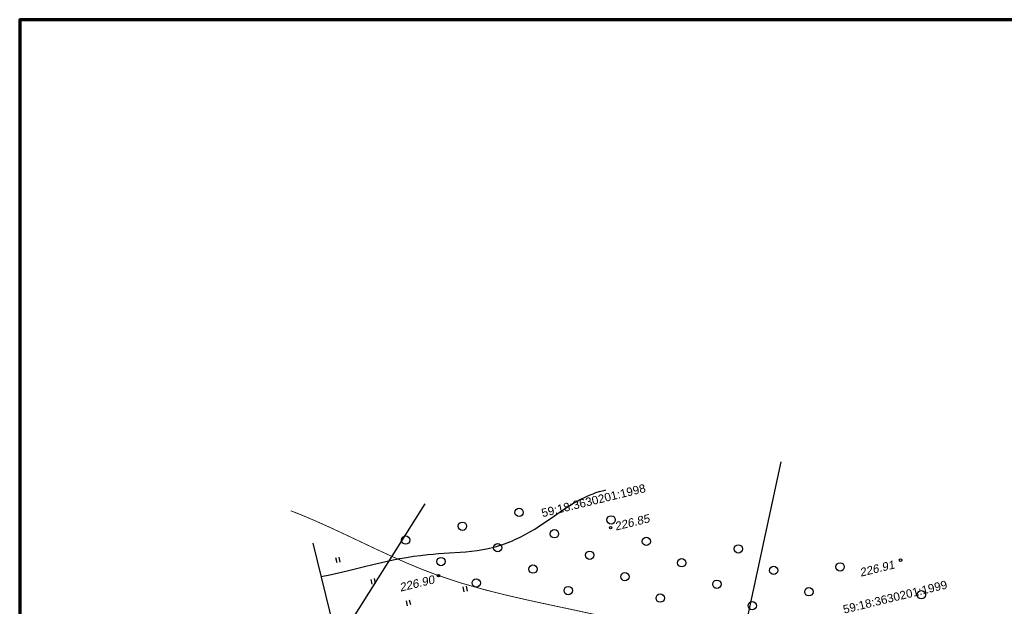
# Model space of a CAD drawing. Header units: millimetres. Extents: x -10 to 1169, y 1 to 1686.
# Tile 52 of 224: x 22 to 140, y 918 to 988. Entities that reach past the tile are written whole.
import ezdxf
from ezdxf.enums import TextEntityAlignment as Align

# ---------------------------------------------------------------- set-up
doc = ezdxf.new("R2010")
doc.units = ezdxf.units.MM
doc.linetypes.add('AHIDDEN1', pattern=[2, 0.5, -1.5])
for name, color, linetype in [('CONTURS', 7, 'Continuous'), ('IZOLINES', 32, 'Continuous'), ('PDIGIT', 170, 'Continuous'), ('PICKETS', 7, 'Continuous'), ('Листы', 7, 'Continuous'), ('ОБЪЕКТЫ_АВТОДОРОГ', 7, 'Continuous'), ('УЧАСТКИ', 7, 'Continuous')]:
    doc.layers.add(name, color=color, linetype=linetype)
doc.styles.get("Standard").update_dxf_attribs({"font": 'arial.ttf'})

# ---------------------------------------------------------------- blocks, each defined once
blk = doc.blocks.new('372')
at = {"layer": 'CONTURS'}
blk.add_circle((0, 0), 1, dxfattribs=at)
blk = doc.blocks.new('401')
at = {"layer": 'CONTURS'}
for p, q in [((0, 0), (0, 1.2)), ((0.8, 0), (0.8, 1.2))]:
    blk.add_line(p, q, dxfattribs=at)

msp = doc.modelspace()

# ---------------------------------------------------------------- linework, layer by layer
at = {"layer": 'CONTURS', "linetype": 'AHIDDEN1', "const_width": 0.1, "flags": 128}
msp.add_lwpolyline([(54.77621, 929.16073), (56.06554, 928.65363), (57.90164, 927.87116), (59.72333, 927.04996), (61.53565, 926.20399), (63.3436, 925.34719), (65.1522, 924.49353), (66.96648, 923.65696), (68.79144, 922.85144), (70.63211, 922.09093), (72.4935, 921.38937), (75.08761, 920.53151), (77.71622, 919.77694), (80.37183, 919.10275), (83.04695, 918.48605), (85.73411, 917.90392), (88.42582, 917.33345), (91.1146, 916.75174), (93.79295, 916.13587), (96.4534, 915.46295), (99.08846, 914.71006), (101.07258, 914.09549), (103.05215, 913.46567), (105.02716, 912.82061), (106.99761, 912.16031), (108.96351, 911.48476), (110.92485, 910.79397), (112.88163, 910.08794), (114.83386, 909.36666), (116.78154, 908.63014), (118.72465, 907.87838)], dxfattribs=at)
at = {"layer": 'IZOLINES'}
msp.add_lwpolyline([(58.40193, 921.26603), (58.40589, 921.26674), (59.45448, 921.47402), (60.49827, 921.70352), (61.53816, 921.94981), (63.61179, 922.46739), (64.63121, 922.72067), (65.65288, 922.96448), (66.67797, 923.19294), (67.81672, 923.42193), (67.83631, 923.42562), (67.83631, 923.42562), (67.83632, 923.42562), (67.83633, 923.42562), (67.83693, 923.42535), (68.66452, 923.57285), (69.49486, 923.70321), (70.32762, 923.81595), (71.20478, 923.91493), (71.20866, 923.91532), (71.21642, 923.91611), (71.20819, 923.91624), (71.85246, 923.97533), (72.49741, 924.02591), (73.75577, 924.10672), (73.75014, 924.1056), (75.10275, 924.19475), (75.77809, 924.25125), (76.45197, 924.32174), (77.12357, 924.40984), (77.79186, 924.51858), (78.45565, 924.65039), (79.11362, 924.80708), (79.44007, 924.89519), (79.7646, 924.98994), (80.08704, 925.09139), (80.40723, 925.19955), (80.72502, 925.31441), (81.04028, 925.43589), (81.35289, 925.56389), (81.66275, 925.69827), (82.27378, 925.98535), (82.87315, 926.29527), (83.46115, 926.62571), (84.03856, 926.97391), (84.60673, 927.33674), (85.16749, 927.71078), (86.27621, 928.47753), (87.06176, 929.0219), (87.06373, 929.02325), (87.06373, 929.02325), (87.06373, 929.02325), (87.06373, 929.02325), (87.06373, 929.02325), (87.06373, 929.02325), (87.06374, 929.02325), (87.06319, 929.02341), (87.83335, 929.53814), (88.23832, 929.79651), (88.66058, 930.054), (88.66602, 930.05723), (88.66602, 930.05724), (88.66747, 930.05698), (88.991, 930.24587), (89.3188, 930.4271), (89.65059, 930.60073), (89.98653, 930.766), (90.32666, 930.92221), (90.67096, 931.06869), (91.01935, 931.20481), (91.37165, 931.33005), (91.77662, 931.45862), (91.78988, 931.46255), (91.7899, 931.46255), (91.792, 931.46208), (92.13228, 931.55805), (92.50383, 931.64865), (92.51684, 931.65158), (92.51686, 931.65158), (92.51689, 931.65159)], dxfattribs=at)
at = {"layer": 'PICKETS', "color": 7, "lineweight": -2}
for centre in [(93.13054, 927.14308), (127.90086, 923.23276), (72.4935, 921.38937)]:
    msp.add_circle(centre, 0.15, dxfattribs=at)
at = {"layer": 'Листы', "lineweight": 70, "ltscale": 200}
msp.add_lwpolyline([(1162.32147, 988.02195), (22.26761, 988.02195), (22.26761, 702.1419), (1162.32147, 702.1419)], close=True, dxfattribs=at)
at = {"layer": 'ОБЪЕКТЫ_АВТОДОРОГ', "color": 0, "lineweight": 30}
msp.add_line((57.42031, 925.28269), (72.36102, 864.14703), dxfattribs=at)
at = {"layer": 'УЧАСТКИ', "color": 6, "linetype": 'Continuous', "lineweight": -2}
for p, q in [((106.49751, 902.14372), (113.57415, 935.02182)), ((70.83443, 930.01012), (61.79123, 915.6156))]:
    msp.add_line(p, q, dxfattribs=at)

# ---------------------------------------------------------------- block references
at = {"layer": 'CONTURS', "lineweight": -2, "xscale": 0.5, "yscale": 0.5, "zscale": 0.5, "rotation": 13.73311783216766}
for name, p in [('372', (82.15689, 928.96674)), ('372', (93.18761, 928.0595)), ('372', (75.357, 927.30495)), ('372', (86.38773, 926.3977)), ('372', (68.55712, 925.64315)), ('372', (97.41845, 925.49046)), ('372', (79.58784, 924.7359)), ('372', (108.44918, 924.58321)), ('401', (60.32065, 922.92202)), ('372', (72.78796, 923.07411)), ('372', (90.61857, 923.82866)), ('372', (101.64929, 922.92141)), ('372', (83.81868, 922.16686)), ('372', (112.68002, 922.01417)), ('372', (120.64631, 922.42608)), ('401', (64.55149, 920.35298)), ('372', (77.0188, 920.50506)), ('372', (94.84941, 921.25961)), ('401', (75.58222, 919.44573)), ('372', (88.04953, 919.59782)), ('372', (105.88014, 920.35237)), ('372', (116.91086, 919.44512)), ('372', (99.08025, 918.69057)), ('372', (130.3961, 919.09243)), ('401', (68.78233, 917.78394)), ('372', (110.11098, 917.78333))]:
    msp.add_blockref(name, p, dxfattribs=at)

# ---------------------------------------------------------------- texts
at = {"layer": 'PDIGIT', "color": 7, "lineweight": -2, "oblique": 10}
for s, p in [('226.85', (93.73494, 926.77608)), ('226.91', (123.11225, 921.24564)), ('226.90', (67.93426, 919.46178))]:
    msp.add_text(s, height=1, rotation=13.7331178, dxfattribs=at).set_placement(p)
at = {"layer": 'УЧАСТКИ', "color": 6, "lineweight": -2}
for s, p in [('59:18:3630201:1998', (91.07595, 930.39015)), ('59:18:3630201:1999', (127.2392, 918.82981))]:
    msp.add_text(s, height=1, rotation=13.7331178, dxfattribs=at).set_placement(p, align=Align.MIDDLE_CENTER)

doc.saveas('drawing.dxf')
